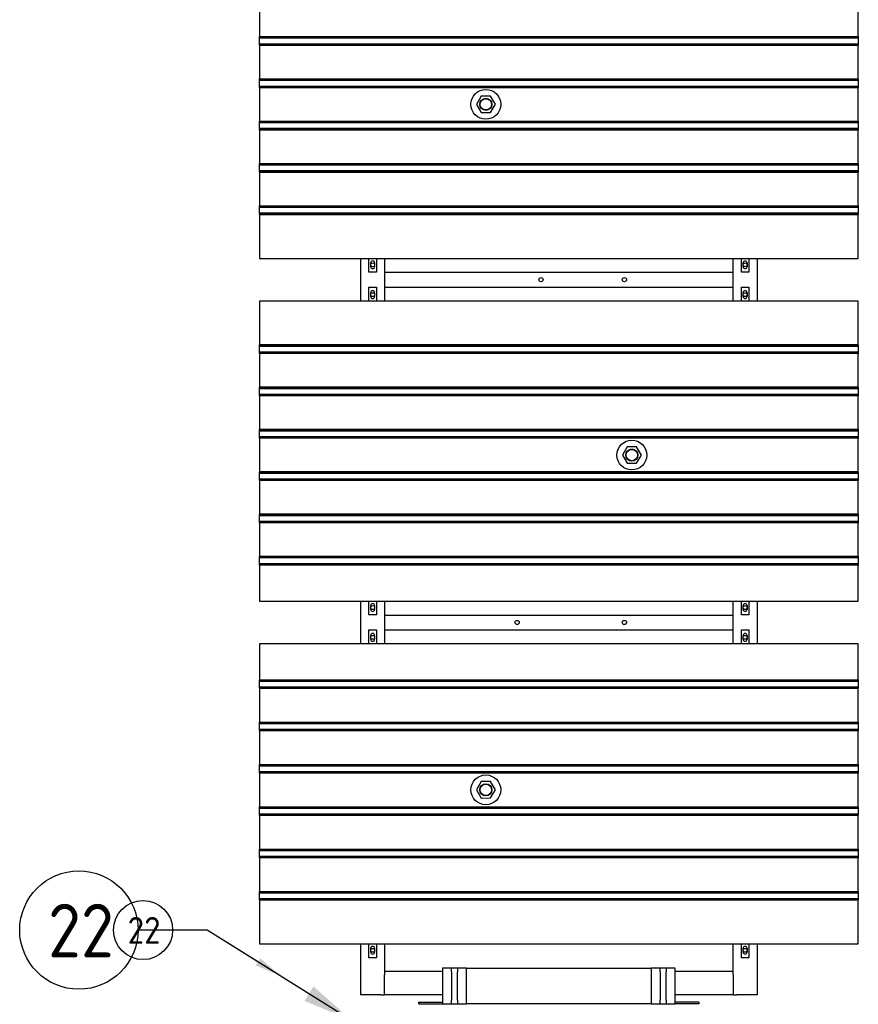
# Model space of a CAD drawing. Extents: x -89225 to 110569, y 13360 to 87647.
# Tile 220 of 256: x 17572 to 20386, y 57788 to 61092. Entities that reach past the tile are written whole.
import ezdxf

# ---------------------------------------------------------------- set-up
doc = ezdxf.new("R2010")
doc.units = 0
for name, color, linetype in [('Iv-Lines 035', 4, 'Continuous'), ('Iv-Lines 035 @ 100', 4, 'Continuous'), ('Iv-Lines 035 @ 50', 4, 'Continuous')]:
    doc.layers.add(name, color=color, linetype=linetype)
doc.styles.add('ISO', font='ISO.SHX')

# ---------------------------------------------------------------- blocks, each defined once
blk = doc.blocks.new('Beluchtingselementen Bosman')
for p, q in [((1257886.9, -876913.6), (1257886.9, -877027)), ((1259896.9, -877027), (1259896.9, -876913.6)), ((1257886.9, -877027.7), (1257886.9, -877027)), ((1257886.9, -877027), (1259896.9, -877027)), ((1257886.9, -877030.5), (1257886.9, -877027.7)), ((1257886.9, -877027.7), (1259896.9, -877027.7)), ((1257886.9, -877030.5), (1257886.9, -877031.7)), ((1257886.9, -877033.3), (1257886.9, -877031.7)), ((1257886.9, -877031.7), (1259896.9, -877031.7)), ((1257886.9, -877049.3), (1257886.9, -877033.3)), ((1259896.9, -877027), (1259896.9, -877027.7)), ((1259896.9, -877027.7), (1259896.9, -877030.5)), ((1259896.9, -877031.7), (1259896.9, -877030.5)), ((1259896.9, -877031.7), (1259896.9, -877033.3)), ((1259896.9, -877033.3), (1259896.9, -877049.3)), ((1257886.9, -877050.8), (1257886.9, -877049.3)), ((1257886.9, -877050.8), (1257886.9, -877052.1)), ((1257886.9, -877050.8), (1259896.9, -877050.8)), ((1257886.9, -877054.9), (1257886.9, -877052.1)), ((1257886.9, -877055.6), (1257886.9, -877054.9)), ((1257886.9, -877054.9), (1259896.9, -877054.9)), ((1257886.9, -877055.6), (1257886.9, -877169)), ((1257886.9, -877055.6), (1259896.9, -877055.6)), ((1259896.9, -877049.3), (1259896.9, -877050.8)), ((1259896.9, -877052.1), (1259896.9, -877050.8)), ((1259896.9, -877052.1), (1259896.9, -877054.9)), ((1259896.9, -877054.9), (1259896.9, -877055.6)), ((1259896.9, -877169), (1259896.9, -877055.6)), ((1257886.9, -877169.7), (1257886.9, -877169)), ((1257886.9, -877169), (1259896.9, -877169)), ((1257886.9, -877172.5), (1257886.9, -877169.7)), ((1257886.9, -877169.7), (1259896.9, -877169.7)), ((1257886.9, -877172.5), (1257886.9, -877173.7)), ((1257886.9, -877175.3), (1257886.9, -877173.7)), ((1257886.9, -877173.7), (1259896.9, -877173.7)), ((1257886.9, -877191.3), (1257886.9, -877175.3)), ((1259896.9, -877169), (1259896.9, -877169.7)), ((1259896.9, -877169.7), (1259896.9, -877172.5)), ((1259896.9, -877173.7), (1259896.9, -877172.5)), ((1259896.9, -877173.7), (1259896.9, -877175.3)), ((1259896.9, -877175.3), (1259896.9, -877191.3)), ((1257886.9, -877192.8), (1257886.9, -877191.3)), ((1257886.9, -877192.8), (1257886.9, -877194.1)), ((1257886.9, -877192.8), (1259896.9, -877192.8)), ((1257886.9, -877196.9), (1257886.9, -877194.1)), ((1257886.9, -877197.6), (1257886.9, -877196.9)), ((1257886.9, -877196.9), (1259896.9, -877196.9)), ((1257886.9, -877197.6), (1257886.9, -877311)), ((1257886.9, -877197.6), (1259896.9, -877197.6)), ((1259896.9, -877191.3), (1259896.9, -877192.8)), ((1259896.9, -877194.1), (1259896.9, -877192.8)), ((1259896.9, -877194.1), (1259896.9, -877196.9)), ((1259896.9, -877196.9), (1259896.9, -877197.6)), ((1259896.9, -877311), (1259896.9, -877197.6)), ((1258630.9, -877226.8), (1258615.1, -877254.4)), ((1258662.7, -877226.7), (1258630.9, -877226.8)), ((1258678.7, -877254.2), (1258662.7, -877226.7)), ((1258615.1, -877254.4), (1258631.1, -877281.9)), ((1258662.9, -877281.8), (1258678.7, -877254.2)), ((1257886.9, -877311.7), (1257886.9, -877311)), ((1257886.9, -877311), (1259896.9, -877311)), ((1257886.9, -877314.5), (1257886.9, -877311.7)), ((1257886.9, -877311.7), (1259896.9, -877311.7)), ((1258631.1, -877281.9), (1258662.9, -877281.8)), ((1259896.9, -877311), (1259896.9, -877311.7)), ((1259896.9, -877311.7), (1259896.9, -877314.5)), ((1257886.9, -877314.5), (1257886.9, -877315.7)), ((1257886.9, -877317.3), (1257886.9, -877315.7)), ((1257886.9, -877315.7), (1259896.9, -877315.7)), ((1257886.9, -877333.3), (1257886.9, -877317.3)), ((1257886.9, -877334.8), (1257886.9, -877333.3)), ((1257886.9, -877334.8), (1257886.9, -877336.1)), ((1257886.9, -877334.8), (1259896.9, -877334.8)), ((1257886.9, -877338.9), (1257886.9, -877336.1)), ((1257886.9, -877339.6), (1257886.9, -877338.9)), ((1257886.9, -877338.9), (1259896.9, -877338.9)), ((1257886.9, -877339.6), (1257886.9, -877453)), ((1257886.9, -877339.6), (1259896.9, -877339.6)), ((1259896.9, -877315.7), (1259896.9, -877314.5)), ((1259896.9, -877315.7), (1259896.9, -877317.3)), ((1259896.9, -877317.3), (1259896.9, -877333.3)), ((1259896.9, -877333.3), (1259896.9, -877334.8)), ((1259896.9, -877336.1), (1259896.9, -877334.8)), ((1259896.9, -877336.1), (1259896.9, -877338.9)), ((1259896.9, -877338.9), (1259896.9, -877339.6)), ((1259896.9, -877453), (1259896.9, -877339.6)), ((1257886.9, -877453.7), (1257886.9, -877453)), ((1257886.9, -877453), (1259896.9, -877453)), ((1257886.9, -877456.5), (1257886.9, -877453.7)), ((1257886.9, -877453.7), (1259896.9, -877453.7)), ((1257886.9, -877456.5), (1257886.9, -877457.7)), ((1257886.9, -877459.3), (1257886.9, -877457.7)), ((1257886.9, -877457.7), (1259896.9, -877457.7)), ((1257886.9, -877475.3), (1257886.9, -877459.3)), ((1257886.9, -877476.8), (1257886.9, -877475.3)), ((1257886.9, -877476.8), (1257886.9, -877478.1)), ((1257886.9, -877476.8), (1259896.9, -877476.8)), ((1257886.9, -877480.9), (1257886.9, -877478.1)), ((1259896.9, -877453), (1259896.9, -877453.7)), ((1259896.9, -877453.7), (1259896.9, -877456.5)), ((1259896.9, -877457.7), (1259896.9, -877456.5)), ((1259896.9, -877457.7), (1259896.9, -877459.3)), ((1259896.9, -877459.3), (1259896.9, -877475.3)), ((1259896.9, -877475.3), (1259896.9, -877476.8)), ((1259896.9, -877478.1), (1259896.9, -877476.8)), ((1259896.9, -877478.1), (1259896.9, -877480.9)), ((1257886.9, -877481.6), (1257886.9, -877480.9)), ((1257886.9, -877480.9), (1259896.9, -877480.9)), ((1257886.9, -877481.6), (1257886.9, -877595)), ((1257886.9, -877481.6), (1259896.9, -877481.6)), ((1259896.9, -877480.9), (1259896.9, -877481.6)), ((1259896.9, -877595), (1259896.9, -877481.6)), ((1257886.9, -877595.7), (1257886.9, -877595)), ((1257886.9, -877595), (1259896.9, -877595)), ((1257886.9, -877598.5), (1257886.9, -877595.7)), ((1257886.9, -877595.7), (1259896.9, -877595.7)), ((1257886.9, -877598.5), (1257886.9, -877599.7)), ((1257886.9, -877601.3), (1257886.9, -877599.7)), ((1257886.9, -877599.7), (1259896.9, -877599.7)), ((1257886.9, -877617.3), (1257886.9, -877601.3)), ((1259896.9, -877595), (1259896.9, -877595.7)), ((1259896.9, -877595.7), (1259896.9, -877598.5)), ((1259896.9, -877599.7), (1259896.9, -877598.5)), ((1259896.9, -877599.7), (1259896.9, -877601.3)), ((1259896.9, -877601.3), (1259896.9, -877617.3)), ((1257886.9, -877618.8), (1257886.9, -877617.3)), ((1257886.9, -877618.8), (1257886.9, -877620.1)), ((1257886.9, -877618.8), (1259896.9, -877618.8)), ((1257886.9, -877622.9), (1257886.9, -877620.1)), ((1257886.9, -877623.6), (1257886.9, -877622.9)), ((1257886.9, -877622.9), (1259896.9, -877622.9)), ((1257886.9, -877623.6), (1257886.9, -877771.1)), ((1257886.9, -877623.6), (1259896.9, -877623.6)), ((1259896.9, -877617.3), (1259896.9, -877618.8)), ((1259896.9, -877620.1), (1259896.9, -877618.8)), ((1259896.9, -877620.1), (1259896.9, -877622.9)), ((1259896.9, -877622.9), (1259896.9, -877623.6)), ((1259896.9, -877771.1), (1259896.9, -877623.6)), ((1257886.9, -877771.1), (1259896.9, -877771.1)), ((1258226.9, -877914.3), (1258226.9, -877771.1)), ((1258254.4, -877817.7), (1258254.4, -877771.1)), ((1258279.4, -877771.1), (1258279.4, -877817.7)), ((1258306.9, -877771.1), (1258306.9, -877914.3)), ((1259476.9, -877914.3), (1259476.9, -877771.1)), ((1259504.4, -877817.7), (1259504.4, -877771.1)), ((1259529.4, -877771.1), (1259529.4, -877817.7)), ((1259556.9, -877771.1), (1259556.9, -877914.3)), ((1258260.4, -877799.1), (1258260.4, -877786.1)), ((1258273.4, -877786.1), (1258273.4, -877799.1)), ((1259510.4, -877799.1), (1259510.4, -877786.1)), ((1259523.4, -877786.1), (1259523.4, -877799.1)), ((1258279.4, -877817.7), (1258254.4, -877817.7)), ((1258306.9, -877817.8), (1259476.9, -877817.8)), ((1258306.9, -877823.8), (1258306.9, -877867.8)), ((1259476.9, -877867.8), (1259476.9, -877823.8)), ((1259529.4, -877817.7), (1259504.4, -877817.7)), ((1258254.4, -877914.3), (1258254.4, -877867.7)), ((1258254.4, -877867.7), (1258279.4, -877867.7)), ((1258279.4, -877867.7), (1258279.4, -877914.3)), ((1258306.9, -877867.8), (1259476.9, -877867.8)), ((1259504.4, -877914.3), (1259504.4, -877867.7)), ((1259504.4, -877867.7), (1259529.4, -877867.7)), ((1259529.4, -877867.7), (1259529.4, -877914.3)), ((1258260.4, -877899.3), (1258260.4, -877886.3)), ((1258273.4, -877886.3), (1258273.4, -877899.3)), ((1259510.4, -877899.3), (1259510.4, -877886.3)), ((1259523.4, -877886.3), (1259523.4, -877899.3)), ((1259896.9, -877914.3), (1257886.9, -877914.3)), ((1257886.9, -877914.3), (1257886.9, -878061.8)), ((1259896.9, -878061.8), (1259896.9, -877914.3)), ((1257886.9, -878062.5), (1257886.9, -878061.8)), ((1259896.9, -878061.8), (1257886.9, -878061.8)), ((1257886.9, -878065.3), (1257886.9, -878062.5)), ((1259896.9, -878062.5), (1257886.9, -878062.5)), ((1257886.9, -878065.3), (1257886.9, -878066.5)), ((1257886.9, -878068.1), (1257886.9, -878066.5)), ((1259896.9, -878066.5), (1257886.9, -878066.5)), ((1257886.9, -878084.1), (1257886.9, -878068.1)), ((1259896.9, -878061.8), (1259896.9, -878062.5)), ((1259896.9, -878062.5), (1259896.9, -878065.3)), ((1259896.9, -878066.5), (1259896.9, -878065.3)), ((1259896.9, -878066.5), (1259896.9, -878068.1)), ((1259896.9, -878068.1), (1259896.9, -878084.1)), ((1257886.9, -878085.6), (1257886.9, -878084.1)), ((1257886.9, -878085.6), (1257886.9, -878086.9)), ((1259896.9, -878085.6), (1257886.9, -878085.6)), ((1257886.9, -878089.7), (1257886.9, -878086.9)), ((1257886.9, -878090.4), (1257886.9, -878089.7)), ((1259896.9, -878089.7), (1257886.9, -878089.7)), ((1257886.9, -878090.4), (1257886.9, -878203.8)), ((1259896.9, -878090.4), (1257886.9, -878090.4)), ((1259896.9, -878084.1), (1259896.9, -878085.6)), ((1259896.9, -878086.9), (1259896.9, -878085.6)), ((1259896.9, -878086.9), (1259896.9, -878089.7)), ((1259896.9, -878089.7), (1259896.9, -878090.4)), ((1259896.9, -878203.8), (1259896.9, -878090.4)), ((1257886.9, -878204.5), (1257886.9, -878203.8)), ((1259896.9, -878203.8), (1257886.9, -878203.8)), ((1257886.9, -878207.3), (1257886.9, -878204.5)), ((1259896.9, -878204.5), (1257886.9, -878204.5)), ((1259896.9, -878203.8), (1259896.9, -878204.5)), ((1259896.9, -878204.5), (1259896.9, -878207.3)), ((1257886.9, -878207.3), (1257886.9, -878208.5)), ((1257886.9, -878210.1), (1257886.9, -878208.5)), ((1259896.9, -878208.5), (1257886.9, -878208.5)), ((1257886.9, -878226.1), (1257886.9, -878210.1)), ((1257886.9, -878227.6), (1257886.9, -878226.1)), ((1257886.9, -878227.6), (1257886.9, -878228.9)), ((1259896.9, -878227.6), (1257886.9, -878227.6)), ((1257886.9, -878231.7), (1257886.9, -878228.9)), ((1257886.9, -878232.4), (1257886.9, -878231.7)), ((1259896.9, -878231.7), (1257886.9, -878231.7)), ((1257886.9, -878232.4), (1257886.9, -878345.8)), ((1259896.9, -878232.4), (1257886.9, -878232.4)), ((1259896.9, -878208.5), (1259896.9, -878207.3)), ((1259896.9, -878208.5), (1259896.9, -878210.1)), ((1259896.9, -878210.1), (1259896.9, -878226.1)), ((1259896.9, -878226.1), (1259896.9, -878227.6)), ((1259896.9, -878228.9), (1259896.9, -878227.6)), ((1259896.9, -878228.9), (1259896.9, -878231.7)), ((1259896.9, -878231.7), (1259896.9, -878232.4)), ((1259896.9, -878345.8), (1259896.9, -878232.4)), ((1257886.9, -878346.5), (1257886.9, -878345.8)), ((1259896.9, -878345.8), (1257886.9, -878345.8)), ((1257886.9, -878349.3), (1257886.9, -878346.5)), ((1259896.9, -878346.5), (1257886.9, -878346.5)), ((1257886.9, -878349.3), (1257886.9, -878350.5)), ((1257886.9, -878352.1), (1257886.9, -878350.5)), ((1259896.9, -878350.5), (1257886.9, -878350.5)), ((1257886.9, -878368.1), (1257886.9, -878352.1)), ((1257886.9, -878369.6), (1257886.9, -878368.1)), ((1257886.9, -878369.6), (1257886.9, -878370.9)), ((1259896.9, -878369.6), (1257886.9, -878369.6)), ((1259896.9, -878345.8), (1259896.9, -878346.5)), ((1259896.9, -878346.5), (1259896.9, -878349.3)), ((1259896.9, -878350.5), (1259896.9, -878349.3)), ((1259896.9, -878350.5), (1259896.9, -878352.1)), ((1259896.9, -878352.1), (1259896.9, -878368.1)), ((1259896.9, -878368.1), (1259896.9, -878369.6)), ((1259896.9, -878370.9), (1259896.9, -878369.6)), ((1257886.9, -878373.7), (1257886.9, -878370.9)), ((1257886.9, -878374.4), (1257886.9, -878373.7)), ((1259896.9, -878373.7), (1257886.9, -878373.7)), ((1257886.9, -878374.4), (1257886.9, -878487.8)), ((1259896.9, -878374.4), (1257886.9, -878374.4)), ((1259896.9, -878370.9), (1259896.9, -878373.7)), ((1259896.9, -878373.7), (1259896.9, -878374.4)), ((1259896.9, -878487.8), (1259896.9, -878374.4)), ((1259120.9, -878403.6), (1259105.1, -878431.2)), ((1259105.1, -878431.2), (1259121.1, -878458.7)), ((1259152.7, -878403.5), (1259120.9, -878403.6)), ((1259168.7, -878431), (1259152.7, -878403.5)), ((1259152.9, -878458.6), (1259168.7, -878431)), ((1259121.1, -878458.7), (1259152.9, -878458.6)), ((1257886.9, -878488.5), (1257886.9, -878487.8)), ((1259896.9, -878487.8), (1257886.9, -878487.8)), ((1257886.9, -878491.3), (1257886.9, -878488.5)), ((1259896.9, -878488.5), (1257886.9, -878488.5)), ((1257886.9, -878491.3), (1257886.9, -878492.5)), ((1257886.9, -878494.1), (1257886.9, -878492.5)), ((1259896.9, -878492.5), (1257886.9, -878492.5)), ((1257886.9, -878510.1), (1257886.9, -878494.1)), ((1259896.9, -878487.8), (1259896.9, -878488.5)), ((1259896.9, -878488.5), (1259896.9, -878491.3)), ((1259896.9, -878492.5), (1259896.9, -878491.3)), ((1259896.9, -878492.5), (1259896.9, -878494.1)), ((1259896.9, -878494.1), (1259896.9, -878510.1)), ((1257886.9, -878511.6), (1257886.9, -878510.1)), ((1257886.9, -878511.6), (1257886.9, -878512.9)), ((1259896.9, -878511.6), (1257886.9, -878511.6)), ((1257886.9, -878515.7), (1257886.9, -878512.9)), ((1257886.9, -878516.4), (1257886.9, -878515.7)), ((1259896.9, -878515.7), (1257886.9, -878515.7)), ((1257886.9, -878516.4), (1257886.9, -878629.8)), ((1259896.9, -878516.4), (1257886.9, -878516.4)), ((1259896.9, -878510.1), (1259896.9, -878511.6)), ((1259896.9, -878512.9), (1259896.9, -878511.6)), ((1259896.9, -878512.9), (1259896.9, -878515.7)), ((1259896.9, -878515.7), (1259896.9, -878516.4)), ((1259896.9, -878629.8), (1259896.9, -878516.4)), ((1257886.9, -878630.5), (1257886.9, -878629.8)), ((1259896.9, -878629.8), (1257886.9, -878629.8)), ((1257886.9, -878633.3), (1257886.9, -878630.5)), ((1259896.9, -878630.5), (1257886.9, -878630.5)), ((1257886.9, -878633.3), (1257886.9, -878634.5)), ((1259896.9, -878629.8), (1259896.9, -878630.5)), ((1259896.9, -878630.5), (1259896.9, -878633.3)), ((1259896.9, -878634.5), (1259896.9, -878633.3)), ((1257886.9, -878636.1), (1257886.9, -878634.5)), ((1259896.9, -878634.5), (1257886.9, -878634.5)), ((1257886.9, -878652.1), (1257886.9, -878636.1)), ((1257886.9, -878653.6), (1257886.9, -878652.1)), ((1257886.9, -878653.6), (1257886.9, -878654.9)), ((1259896.9, -878653.6), (1257886.9, -878653.6)), ((1257886.9, -878657.7), (1257886.9, -878654.9)), ((1257886.9, -878658.4), (1257886.9, -878657.7)), ((1259896.9, -878657.7), (1257886.9, -878657.7)), ((1257886.9, -878658.4), (1257886.9, -878771.8)), ((1259896.9, -878658.4), (1257886.9, -878658.4)), ((1259896.9, -878634.5), (1259896.9, -878636.1)), ((1259896.9, -878636.1), (1259896.9, -878652.1)), ((1259896.9, -878652.1), (1259896.9, -878653.6)), ((1259896.9, -878654.9), (1259896.9, -878653.6)), ((1259896.9, -878654.9), (1259896.9, -878657.7)), ((1259896.9, -878657.7), (1259896.9, -878658.4)), ((1259896.9, -878771.8), (1259896.9, -878658.4)), ((1257886.9, -878772.5), (1257886.9, -878771.8)), ((1259896.9, -878771.8), (1257886.9, -878771.8)), ((1257886.9, -878775.3), (1257886.9, -878772.5)), ((1259896.9, -878772.5), (1257886.9, -878772.5)), ((1257886.9, -878775.3), (1257886.9, -878776.5)), ((1257886.9, -878778.1), (1257886.9, -878776.5)), ((1259896.9, -878776.5), (1257886.9, -878776.5)), ((1257886.9, -878794.1), (1257886.9, -878778.1)), ((1257886.9, -878795.6), (1257886.9, -878794.1)), ((1257886.9, -878795.6), (1257886.9, -878796.9)), ((1259896.9, -878795.6), (1257886.9, -878795.6)), ((1257886.9, -878799.7), (1257886.9, -878796.9)), ((1259896.9, -878771.8), (1259896.9, -878772.5)), ((1259896.9, -878772.5), (1259896.9, -878775.3)), ((1259896.9, -878776.5), (1259896.9, -878775.3)), ((1259896.9, -878776.5), (1259896.9, -878778.1)), ((1259896.9, -878778.1), (1259896.9, -878794.1)), ((1259896.9, -878794.1), (1259896.9, -878795.6)), ((1259896.9, -878796.9), (1259896.9, -878795.6)), ((1259896.9, -878796.9), (1259896.9, -878799.7)), ((1257886.9, -878800.4), (1257886.9, -878799.7)), ((1259896.9, -878799.7), (1257886.9, -878799.7)), ((1257886.9, -878800.4), (1257886.9, -878921.1)), ((1259896.9, -878800.4), (1257886.9, -878800.4)), ((1259896.9, -878799.7), (1259896.9, -878800.4)), ((1259896.9, -878921.1), (1259896.9, -878800.4)), ((1257886.9, -878921.1), (1259896.9, -878921.1)), ((1258226.9, -879064.3), (1258226.9, -878921.1)), ((1258254.4, -878967.7), (1258254.4, -878921.1)), ((1258279.4, -878921.1), (1258279.4, -878967.7)), ((1258306.9, -878921.1), (1258306.9, -879064.3)), ((1259476.9, -879064.3), (1259476.9, -878921.1)), ((1259504.4, -878967.7), (1259504.4, -878921.1)), ((1259529.4, -878921.1), (1259529.4, -878967.7)), ((1259556.9, -878921.1), (1259556.9, -879064.3)), ((1258260.4, -878949.1), (1258260.4, -878936.1)), ((1258273.4, -878936.1), (1258273.4, -878949.1)), ((1259510.4, -878949.1), (1259510.4, -878936.1)), ((1259523.4, -878936.1), (1259523.4, -878949.1)), ((1258279.4, -878967.7), (1258254.4, -878967.7)), ((1258306.9, -878967.8), (1259476.9, -878967.8)), ((1258306.9, -878973.8), (1258306.9, -879017.8)), ((1259476.9, -879017.8), (1259476.9, -878973.8)), ((1259529.4, -878967.7), (1259504.4, -878967.7)), ((1258254.4, -879064.3), (1258254.4, -879017.7)), ((1258254.4, -879017.7), (1258279.4, -879017.7)), ((1258279.4, -879017.7), (1258279.4, -879064.3)), ((1258306.9, -879017.8), (1259476.9, -879017.8)), ((1259504.4, -879064.3), (1259504.4, -879017.7)), ((1259504.4, -879017.7), (1259529.4, -879017.7)), ((1259529.4, -879017.7), (1259529.4, -879064.3)), ((1258260.4, -879049.3), (1258260.4, -879036.3)), ((1258273.4, -879036.3), (1258273.4, -879049.3)), ((1259510.4, -879049.3), (1259510.4, -879036.3)), ((1259523.4, -879036.3), (1259523.4, -879049.3)), ((1259896.9, -879064.3), (1257886.9, -879064.3)), ((1257886.9, -879064.3), (1257886.9, -879185)), ((1259896.9, -879185), (1259896.9, -879064.3)), ((1257886.9, -879185.7), (1257886.9, -879185)), ((1257886.9, -879185), (1259896.9, -879185)), ((1257886.9, -879188.5), (1257886.9, -879185.7)), ((1257886.9, -879185.7), (1259896.9, -879185.7)), ((1257886.9, -879188.5), (1257886.9, -879189.7)), ((1257886.9, -879191.3), (1257886.9, -879189.7)), ((1257886.9, -879189.7), (1259896.9, -879189.7)), ((1257886.9, -879207.3), (1257886.9, -879191.3)), ((1259896.9, -879185), (1259896.9, -879185.7)), ((1259896.9, -879185.7), (1259896.9, -879188.5)), ((1259896.9, -879189.7), (1259896.9, -879188.5)), ((1259896.9, -879189.7), (1259896.9, -879191.3)), ((1259896.9, -879191.3), (1259896.9, -879207.3)), ((1257886.9, -879208.8), (1257886.9, -879207.3)), ((1257886.9, -879208.8), (1257886.9, -879210.1)), ((1257886.9, -879208.8), (1259896.9, -879208.8)), ((1257886.9, -879212.9), (1257886.9, -879210.1)), ((1257886.9, -879213.6), (1257886.9, -879212.9)), ((1257886.9, -879212.9), (1259896.9, -879212.9)), ((1257886.9, -879213.6), (1257886.9, -879327)), ((1257886.9, -879213.6), (1259896.9, -879213.6)), ((1259896.9, -879207.3), (1259896.9, -879208.8)), ((1259896.9, -879210.1), (1259896.9, -879208.8)), ((1259896.9, -879210.1), (1259896.9, -879212.9)), ((1259896.9, -879212.9), (1259896.9, -879213.6)), ((1259896.9, -879327), (1259896.9, -879213.6)), ((1257886.9, -879327.7), (1257886.9, -879327)), ((1257886.9, -879327), (1259896.9, -879327)), ((1257886.9, -879330.5), (1257886.9, -879327.7)), ((1257886.9, -879327.7), (1259896.9, -879327.7)), ((1259896.9, -879327), (1259896.9, -879327.7)), ((1259896.9, -879327.7), (1259896.9, -879330.5)), ((1257886.9, -879330.5), (1257886.9, -879331.7)), ((1257886.9, -879333.3), (1257886.9, -879331.7)), ((1257886.9, -879331.7), (1259896.9, -879331.7)), ((1257886.9, -879349.3), (1257886.9, -879333.3)), ((1257886.9, -879350.8), (1257886.9, -879349.3)), ((1257886.9, -879350.8), (1257886.9, -879352.1)), ((1257886.9, -879350.8), (1259896.9, -879350.8)), ((1257886.9, -879354.9), (1257886.9, -879352.1)), ((1257886.9, -879355.6), (1257886.9, -879354.9)), ((1257886.9, -879354.9), (1259896.9, -879354.9)), ((1257886.9, -879355.6), (1257886.9, -879469)), ((1257886.9, -879355.6), (1259896.9, -879355.6)), ((1259896.9, -879331.7), (1259896.9, -879330.5)), ((1259896.9, -879331.7), (1259896.9, -879333.3)), ((1259896.9, -879333.3), (1259896.9, -879349.3)), ((1259896.9, -879349.3), (1259896.9, -879350.8)), ((1259896.9, -879352.1), (1259896.9, -879350.8)), ((1259896.9, -879352.1), (1259896.9, -879354.9)), ((1259896.9, -879354.9), (1259896.9, -879355.6)), ((1259896.9, -879469), (1259896.9, -879355.6)), ((1257886.9, -879469.7), (1257886.9, -879469)), ((1257886.9, -879469), (1259896.9, -879469)), ((1257886.9, -879472.5), (1257886.9, -879469.7)), ((1257886.9, -879469.7), (1259896.9, -879469.7)), ((1257886.9, -879472.5), (1257886.9, -879473.7)), ((1257886.9, -879475.3), (1257886.9, -879473.7)), ((1257886.9, -879473.7), (1259896.9, -879473.7)), ((1257886.9, -879491.3), (1257886.9, -879475.3)), ((1257886.9, -879492.8), (1257886.9, -879491.3)), ((1257886.9, -879492.8), (1257886.9, -879494.1)), ((1257886.9, -879492.8), (1259896.9, -879492.8)), ((1259896.9, -879469), (1259896.9, -879469.7)), ((1259896.9, -879469.7), (1259896.9, -879472.5)), ((1259896.9, -879473.7), (1259896.9, -879472.5)), ((1259896.9, -879473.7), (1259896.9, -879475.3)), ((1259896.9, -879475.3), (1259896.9, -879491.3)), ((1259896.9, -879491.3), (1259896.9, -879492.8)), ((1259896.9, -879494.1), (1259896.9, -879492.8)), ((1257886.9, -879496.9), (1257886.9, -879494.1)), ((1257886.9, -879497.6), (1257886.9, -879496.9)), ((1257886.9, -879496.9), (1259896.9, -879496.9)), ((1257886.9, -879497.6), (1257886.9, -879611)), ((1257886.9, -879497.6), (1259896.9, -879497.6)), ((1259896.9, -879494.1), (1259896.9, -879496.9)), ((1259896.9, -879496.9), (1259896.9, -879497.6)), ((1259896.9, -879611), (1259896.9, -879497.6)), ((1258630.9, -879526.8), (1258615.1, -879554.4)), ((1258615.1, -879554.4), (1258631.1, -879581.9)), ((1258662.7, -879526.7), (1258630.9, -879526.8)), ((1258678.7, -879554.2), (1258662.7, -879526.7)), ((1258662.9, -879581.8), (1258678.7, -879554.2)), ((1258631.1, -879581.9), (1258662.9, -879581.8)), ((1257886.9, -879611.7), (1257886.9, -879611)), ((1257886.9, -879611), (1259896.9, -879611)), ((1257886.9, -879614.5), (1257886.9, -879611.7)), ((1257886.9, -879611.7), (1259896.9, -879611.7)), ((1257886.9, -879614.5), (1257886.9, -879615.7)), ((1257886.9, -879617.3), (1257886.9, -879615.7)), ((1257886.9, -879615.7), (1259896.9, -879615.7)), ((1257886.9, -879633.3), (1257886.9, -879617.3)), ((1259896.9, -879611), (1259896.9, -879611.7)), ((1259896.9, -879611.7), (1259896.9, -879614.5)), ((1259896.9, -879615.7), (1259896.9, -879614.5)), ((1259896.9, -879615.7), (1259896.9, -879617.3)), ((1259896.9, -879617.3), (1259896.9, -879633.3)), ((1257886.9, -879634.8), (1257886.9, -879633.3)), ((1257886.9, -879634.8), (1257886.9, -879636.1)), ((1257886.9, -879634.8), (1259896.9, -879634.8)), ((1257886.9, -879638.9), (1257886.9, -879636.1)), ((1257886.9, -879639.6), (1257886.9, -879638.9)), ((1257886.9, -879638.9), (1259896.9, -879638.9)), ((1257886.9, -879639.6), (1257886.9, -879753)), ((1257886.9, -879639.6), (1259896.9, -879639.6)), ((1259896.9, -879633.3), (1259896.9, -879634.8)), ((1259896.9, -879636.1), (1259896.9, -879634.8)), ((1259896.9, -879636.1), (1259896.9, -879638.9)), ((1259896.9, -879638.9), (1259896.9, -879639.6)), ((1259896.9, -879753), (1259896.9, -879639.6)), ((1257886.9, -879753.7), (1257886.9, -879753)), ((1257886.9, -879753), (1259896.9, -879753)), ((1257886.9, -879756.5), (1257886.9, -879753.7)), ((1257886.9, -879753.7), (1259896.9, -879753.7)), ((1257886.9, -879756.5), (1257886.9, -879757.7)), ((1257886.9, -879759.3), (1257886.9, -879757.7)), ((1257886.9, -879757.7), (1259896.9, -879757.7)), ((1259896.9, -879753), (1259896.9, -879753.7)), ((1259896.9, -879753.7), (1259896.9, -879756.5)), ((1259896.9, -879757.7), (1259896.9, -879756.5)), ((1259896.9, -879757.7), (1259896.9, -879759.3)), ((1257886.9, -879775.3), (1257886.9, -879759.3)), ((1257886.9, -879776.8), (1257886.9, -879775.3)), ((1257886.9, -879776.8), (1257886.9, -879778.1)), ((1257886.9, -879776.8), (1259896.9, -879776.8)), ((1257886.9, -879780.9), (1257886.9, -879778.1)), ((1257886.9, -879781.6), (1257886.9, -879780.9)), ((1257886.9, -879780.9), (1259896.9, -879780.9)), ((1257886.9, -879781.6), (1257886.9, -879895)), ((1257886.9, -879781.6), (1259896.9, -879781.6)), ((1259896.9, -879759.3), (1259896.9, -879775.3)), ((1259896.9, -879775.3), (1259896.9, -879776.8)), ((1259896.9, -879778.1), (1259896.9, -879776.8)), ((1259896.9, -879778.1), (1259896.9, -879780.9)), ((1259896.9, -879780.9), (1259896.9, -879781.6)), ((1259896.9, -879895), (1259896.9, -879781.6)), ((1257886.9, -879895.7), (1257886.9, -879895)), ((1257886.9, -879895), (1259896.9, -879895)), ((1257886.9, -879898.5), (1257886.9, -879895.7)), ((1257886.9, -879895.7), (1259896.9, -879895.7)), ((1257886.9, -879898.5), (1257886.9, -879899.7)), ((1257886.9, -879901.3), (1257886.9, -879899.7)), ((1257886.9, -879899.7), (1259896.9, -879899.7)), ((1257886.9, -879917.3), (1257886.9, -879901.3)), ((1257886.9, -879918.8), (1257886.9, -879917.3)), ((1257886.9, -879918.8), (1257886.9, -879920.1)), ((1257886.9, -879918.8), (1259896.9, -879918.8)), ((1257886.9, -879922.9), (1257886.9, -879920.1)), ((1257886.9, -879923.6), (1257886.9, -879922.9)), ((1257886.9, -879922.9), (1259896.9, -879922.9)), ((1259896.9, -879895), (1259896.9, -879895.7)), ((1259896.9, -879895.7), (1259896.9, -879898.5)), ((1259896.9, -879899.7), (1259896.9, -879898.5)), ((1259896.9, -879899.7), (1259896.9, -879901.3)), ((1259896.9, -879901.3), (1259896.9, -879917.3)), ((1259896.9, -879917.3), (1259896.9, -879918.8)), ((1259896.9, -879920.1), (1259896.9, -879918.8)), ((1259896.9, -879920.1), (1259896.9, -879922.9)), ((1259896.9, -879922.9), (1259896.9, -879923.6)), ((1257886.9, -879923.6), (1257886.9, -880071.1)), ((1257886.9, -879923.6), (1259896.9, -879923.6)), ((1259896.9, -880071.1), (1259896.9, -879923.6)), ((1257886.9, -880071.1), (1259896.9, -880071.1)), ((1258226.9, -880242.8), (1258226.9, -880071.1)), ((1258254.4, -880117.7), (1258254.4, -880071.1)), ((1258260.4, -880099.1), (1258260.4, -880086.1)), ((1258273.4, -880086.1), (1258273.4, -880099.1)), ((1258279.4, -880071.1), (1258279.4, -880117.7)), ((1258306.9, -880071.1), (1258306.9, -880162.8)), ((1259476.9, -880162.8), (1259476.9, -880071.1)), ((1259504.4, -880117.7), (1259504.4, -880071.1)), ((1259510.4, -880099.1), (1259510.4, -880086.1)), ((1259523.4, -880086.1), (1259523.4, -880099.1)), ((1259529.4, -880071.1), (1259529.4, -880117.7)), ((1259556.9, -880071.1), (1259556.9, -880242.8)), ((1258279.4, -880117.7), (1258254.4, -880117.7)), ((1259529.4, -880117.7), (1259504.4, -880117.7)), ((1258531.9, -880152.8), (1258501.9, -880152.8)), ((1258501.9, -880152.8), (1258501.9, -880272.8)), ((1258531.9, -880158.2), (1258531.9, -880152.8)), ((1258551.9, -880152.8), (1258531.9, -880152.8)), ((1258581.9, -880152.8), (1258551.9, -880152.8)), ((1258551.9, -880152.8), (1258551.9, -880158.2)), ((1258581.9, -880152.8), (1259201.9, -880152.8)), ((1258581.9, -880272.8), (1258581.9, -880152.8)), ((1259231.9, -880152.8), (1259201.9, -880152.8)), ((1259201.9, -880152.8), (1259201.9, -880272.8)), ((1259251.9, -880152.8), (1259231.9, -880152.8)), ((1259231.9, -880158.2), (1259231.9, -880152.8)), ((1259281.9, -880152.8), (1259251.9, -880152.8)), ((1259251.9, -880152.8), (1259251.9, -880158.2)), ((1259281.9, -880272.8), (1259281.9, -880152.8)), ((1258306.9, -880162.8), (1258501.9, -880162.8)), ((1258306.9, -880162.8), (1258306.9, -880174.8)), ((1258306.9, -880242.8), (1258306.9, -880174.8)), ((1258531.9, -880165.2), (1258531.9, -880158.2)), ((1258531.9, -880165.2), (1258531.9, -880260.4)), ((1258551.9, -880158.2), (1258551.9, -880165.2)), ((1258551.9, -880260.4), (1258551.9, -880165.2)), ((1259231.9, -880165.2), (1259231.9, -880158.2)), ((1259231.9, -880165.2), (1259231.9, -880260.4)), ((1259251.9, -880158.2), (1259251.9, -880165.2)), ((1259251.9, -880260.4), (1259251.9, -880165.2)), ((1259281.9, -880162.8), (1259476.9, -880162.8)), ((1259476.9, -880174.8), (1259476.9, -880162.8)), ((1259476.9, -880174.8), (1259476.9, -880242.8)), ((1258294.9, -880242.8), (1258226.9, -880242.8)), ((1258294.9, -880242.8), (1258306.9, -880242.8)), ((1258501.9, -880242.8), (1258306.9, -880242.8)), ((1259476.9, -880242.8), (1259281.9, -880242.8)), ((1259476.9, -880242.8), (1259488.9, -880242.8)), ((1259556.9, -880242.8), (1259488.9, -880242.8)), ((1258421.9, -880266.8), (1258501.9, -880266.8)), ((1258421.9, -880272.8), (1258421.9, -880266.8)), ((1258421.9, -880272.8), (1258501.9, -880272.8)), ((1258501.9, -880272.8), (1258531.9, -880272.8)), ((1258531.9, -880267.4), (1258531.9, -880260.4)), ((1258531.9, -880272.8), (1258531.9, -880267.4)), ((1258531.9, -880272.8), (1258551.9, -880272.8)), ((1258551.9, -880260.4), (1258551.9, -880267.4)), ((1258551.9, -880267.4), (1258551.9, -880272.8)), ((1258551.9, -880272.8), (1258581.9, -880272.8)), ((1259201.9, -880272.8), (1258581.9, -880272.8)), ((1259201.9, -880272.8), (1259231.9, -880272.8)), ((1259231.9, -880267.4), (1259231.9, -880260.4)), ((1259231.9, -880272.8), (1259231.9, -880267.4)), ((1259231.9, -880272.8), (1259251.9, -880272.8)), ((1259251.9, -880260.4), (1259251.9, -880267.4)), ((1259251.9, -880267.4), (1259251.9, -880272.8)), ((1259251.9, -880272.8), (1259281.9, -880272.8)), ((1259361.9, -880266.8), (1259281.9, -880266.8)), ((1259361.9, -880272.8), (1259281.9, -880272.8)), ((1259361.9, -880266.8), (1259361.9, -880272.8))]:
    blk.add_line(p, q)
for centre, radius in [((1258646.9, -877254.3), 50), ((1258646.9, -877254.3), 20.5), ((1258646.9, -877254.3), 19), ((1258266.9, -877792.8), 6.5), ((1259516.9, -877792.8), 6.5), ((1258831.9, -877842.8), 7), ((1259111.9, -877842.8), 7), ((1258266.9, -877892.8), 6.5), ((1259516.9, -877892.8), 6.5), ((1259136.9, -878431.1), 50), ((1259136.9, -878431.1), 20.5), ((1259136.9, -878431.1), 19), ((1258266.9, -878942.8), 6.5), ((1259516.9, -878942.8), 6.5), ((1258751.9, -878992.8), 7), ((1259111.9, -878992.8), 7), ((1258266.9, -879042.8), 6.5), ((1259516.9, -879042.8), 6.5), ((1258646.9, -879554.3), 50), ((1258646.9, -879554.3), 20.5), ((1258646.9, -879554.3), 19), ((1258266.9, -880092.8), 6.5), ((1259516.9, -880092.8), 6.5)]:
    blk.add_circle(centre, radius)
for centre, start, end in [((1258266.9, -877786.1), 360, 180), ((1258266.9, -877799.1), 180, 360), ((1259516.9, -877786.1), 0, 180), ((1259516.9, -877799.1), 180, 0), ((1258266.9, -877886.3), 0, 180), ((1258266.9, -877899.3), 180, 0), ((1259516.9, -877886.3), 360, 180), ((1259516.9, -877899.3), 180, 360), ((1258266.9, -878936.1), 360, 180), ((1259516.9, -878936.1), 0, 180), ((1258266.9, -878949.1), 180, 360), ((1259516.9, -878949.1), 180, 0), ((1258266.9, -879036.3), 0, 180), ((1259516.9, -879036.3), 360, 180), ((1258266.9, -879049.3), 180, 0), ((1259516.9, -879049.3), 180, 360), ((1258266.9, -880086.1), 360, 180), ((1259516.9, -880086.1), 0, 180), ((1258266.9, -880099.1), 180, 360), ((1259516.9, -880099.1), 180, 0)]:
    blk.add_arc(centre, 6.5, start, end)
blk = doc.blocks.new('*U84')
for points in [[(-4.862, 3.041), (0, 0)], [(0, 0), (2.324, 0)]]:
    blk.add_lwpolyline(points)
blk.add_circle((4.31, 0), 1.986)
blk.add_solid([(-3.564, 1.894), (-4.862, 3.041), (-3.262, 2.376)])
at = {"style": 'ISO'}
blk.add_attdef('NUMMER', (3.146, -0.835), '', height=1.8, dxfattribs=at)
blk = doc.blocks.new('*U562')
at = {"layer": 'Iv-Lines 035 @ 100'}
ref = blk.add_blockref('*U84', (18201.1, 58037.3), dxfattribs=dict(at, xscale=100, yscale=100, zscale=100, rotation=180))
ref.add_attrib('NUMMER', '22', (17666.6, 57945.3), dxfattribs={"layer": '0', "height": 180, "style": 'ISO'})
at = {"layer": 'Iv-Lines 035 @ 50'}
ref = blk.add_blockref('*U84', (18201.1, 58037.3), dxfattribs=dict(at, xscale=50, yscale=50, zscale=50, rotation=180))
ref.add_attrib('NUMMER', '22', (17933.8, 57991.3), dxfattribs={"layer": '0', "height": 90, "style": 'ISO'})

msp = doc.modelspace()

# ---------------------------------------------------------------- block references
at = {"layer": 'Iv-Lines 035'}
for name, p in [('Beluchtingselementen Bosman', (-1239510.9, 938062.2)), ('*U562', (0, 0))]:
    msp.add_blockref(name, p, dxfattribs=at)

doc.saveas('drawing.dxf')
